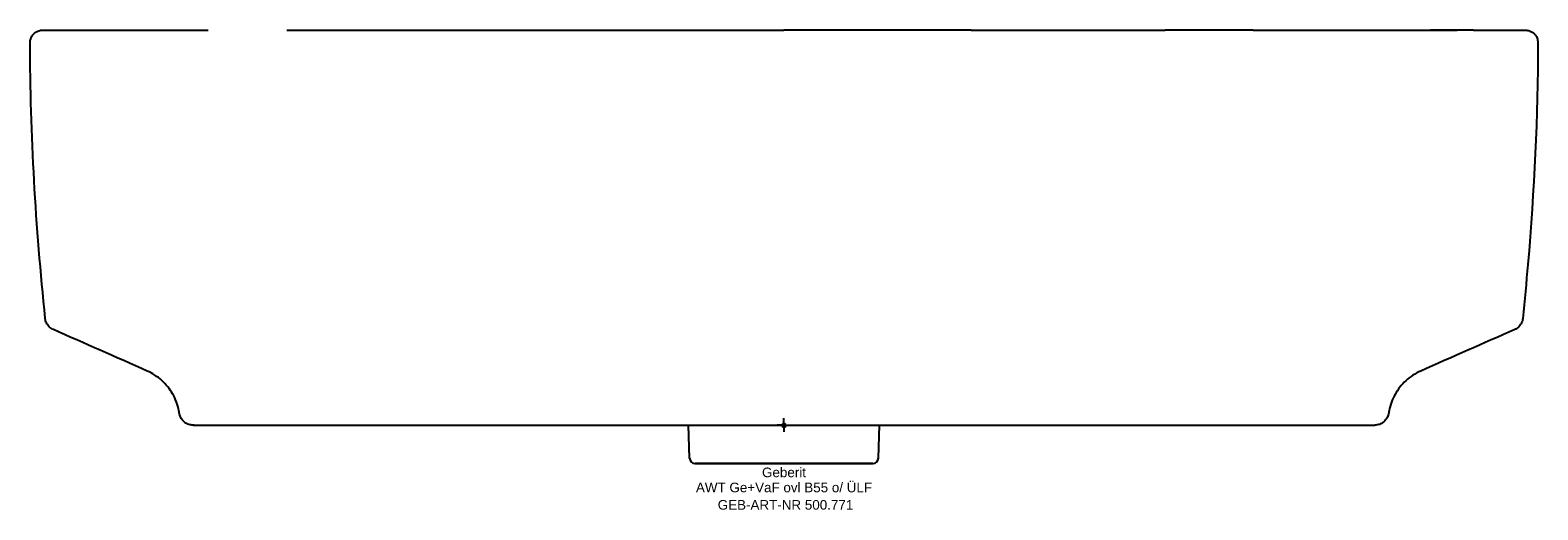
# Model space of a CAD drawing. Header units: millimetres. Extents: x -275 to 275, y -31 to 144.
import ezdxf
from ezdxf.enums import TextEntityAlignment as Align

# ---------------------------------------------------------------- set-up
doc = ezdxf.new("R2010")
doc.units = ezdxf.units.MM
doc.layers.get('0').update_dxf_attribs({"linetype": 'CONTINUOUS'})
for name, color, linetype, lineweight in [('Arbeitspunkt(DIN)', 7, 'CONTINUOUS', 25), ('GEB-ART-NR', 1, 'CONTINUOUS', 18), ('GEB-BEZUG', 2, 'CONTINUOUS', 25), ('GEB-TEXT', 5, 'CONTINUOUS', 18)]:
    doc.layers.add(name, color=color, linetype=linetype, lineweight=lineweight)
doc.layers.add('GEB-KONTUR-A', color=5, linetype='CONTINUOUS')
doc.styles.get("Standard").update_dxf_attribs({"font": 'arial.ttf'})

# ---------------------------------------------------------------- blocks, each defined once
blk = doc.blocks.new('Einfügepunkt')
at = {"layer": 'GEB-BEZUG'}
for p, q in [((-0.71, -0.71), (0.71, 0.71)), ((-0.71, 0.71), (0.71, -0.71))]:
    blk.add_line(p, q, dxfattribs=at)

msp = doc.modelspace()

# ---------------------------------------------------------------- linework, layer by layer
at = {"layer": 'Arbeitspunkt(DIN)', "ltscale": 25}
for q in [(-2.5, 0), (0, 2.5), (0, -2.5), (2.5, 0)]:
    msp.add_line((0, 0), q, dxfattribs=at)
at = {"layer": 'GEB-KONTUR-A', "ltscale": 25}
for p, q in [((-270.5, 144), (-249.16, 144)), ((-270.5, 144), (-210.06, 144)), ((-265.13, 144), (-249.16, 144)), ((-181.33, 144), (0, 144)), ((68.25, 144), (139.04, 144)), ((134.22, 144), (139.04, 144)), ((171.14, 144), (235.83, 144)), ((171.14, 144), (172.13, 144)), ((251.52, 144), (270.5, 144)), ((-220.5, 4.03), (-220.74, 5.29)), ((-215.11, 0), (-215.59, 0)), ((220.75, 5.29), (220.5, 4.03)), ((-34.45, -12.07), (-34.88, 0)), ((34.45, -12.07), (34.88, 0)), ((-32.45, -14), (32.46, -14)), ((0, -14), (-32.45, -14)), ((32.46, -14), (0, -14))]:
    msp.add_line(p, q, dxfattribs=at)
for centre, start, end in [((-32.45, -12), 182, 269.9994), ((32.46, -12), 270.0007, 358)]:
    msp.add_arc(centre, 2, start, end, dxfattribs=at)
for points, knots in [([(-275, 139.5), (-275, 139.96), (-274.92, 140.43), (-274.64, 141.32), (-274.42, 141.75), (-273.86, 142.53), (-273.5, 142.89), (-272.72, 143.44), (-272.3, 143.65), (-271.64, 143.86), (-271.42, 143.91), (-270.96, 143.98), (-270.73, 144), (-270.5, 144)], [0, 0, 0, 0, 0.1384152, 0.1384152, 0.2806324, 0.2806324, 0.4273024, 0.4273024, 0.5665711, 0.5665711, 0.6344524, 0.6344524, 0.7039457, 0.7039457, 0.7039457, 0.7039457]), ([(68.25, 144), (68.06, 144), (67.88, 144), (63.14, 144), (57.82, 144), (48.41, 144), (45.26, 144), (36.12, 144), (29.64, 144), (21.71, 144), (21.07, 144), (14.18, 144), (7.35, 144), (0, 144)], [0.8377209, 0.8377209, 0.8377209, 0.8377209, 0.8399964, 0.8399964, 0.8952467, 0.8952467, 0.9200111, 0.9200111, 0.9615471, 0.9615471, 0.9651293, 0.9651293, 1, 1, 1, 1]), ([(171.14, 144), (165.15, 144), (159.53, 144), (154.19, 144), (154.07, 144), (148.56, 144), (143.6, 144), (139.04, 144)], [0.50739116, 0.50739116, 0.50739116, 0.50739116, 0.53465541, 0.53465541, 0.53526232, 0.53526232, 0.56347576, 0.56347576, 0.56347576, 0.56347576]), ([(251.52, 144), (249.41, 144), (247.16, 144), (242.6, 144), (240.31, 144), (237.24, 144), (236.54, 144), (235.83, 144)], [0.38966001, 0.38966001, 0.38966001, 0.38966001, 0.40168959, 0.40168959, 0.4128537, 0.4128537, 0.41610425, 0.41610425, 0.41610425, 0.41610425]), ([(270.5, 144), (270.78, 144), (271.07, 143.97), (271.61, 143.87), (271.88, 143.79), (272.52, 143.54), (272.9, 143.33), (273.57, 142.82), (273.87, 142.51), (274.37, 141.83), (274.57, 141.46), (274.9, 140.57), (275, 140.03), (275, 139.5)], [0, 0, 0, 0, 0.0846974, 0.0846974, 0.1665546, 0.1665546, 0.2927774, 0.2927774, 0.4191013, 0.4191013, 0.5452891, 0.5452891, 0.7041195, 0.7041195, 0.7041195, 0.7041195]), ([(275, 139.5), (275, 112.49), (273.66, 85.47), (270.79, 52), (270.17, 45.44), (269.5, 38.89)], [0, 0, 0, 0, 8.102574, 8.102574, 10.077739, 10.077739, 10.077739, 10.077739]), ([(275, 139.5), (275, 139.5), (275, 139.5), (275, 139.5), (275, 139.5), (275, 139.5), (275, 139.5)], [0.5728585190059, 0.5728585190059, 0.5728585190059, 0.5728585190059, 0.5728589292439, 0.5728589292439, 0.5728589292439, 0.5728589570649, 0.5728589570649, 0.5728589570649, 0.5728589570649]), ([(-266.54, 34.83), (-267.04, 35.05), (-267.51, 35.35), (-268.3, 36.07), (-268.64, 36.5), (-269.15, 37.43), (-269.34, 37.94), (-269.46, 38.6), (-269.49, 38.75), (-269.5, 38.89)], [0, 0, 0, 0, 0.1626103, 0.1626103, 0.3219551, 0.3219551, 0.4811864, 0.4811864, 0.5245904, 0.5245904, 0.5245904, 0.5245904]), ([(269.5, 38.89), (269.45, 38.35), (269.3, 37.82), (268.86, 36.84), (268.55, 36.39), (267.83, 35.61), (267.4, 35.28), (266.81, 34.95), (266.68, 34.89), (266.55, 34.83)], [0.0000018, 0.0000018, 0.0000018, 0.0000018, 0.162228, 0.162228, 0.3214829, 0.3214829, 0.4808099, 0.4808099, 0.5242822, 0.5242822, 0.5242822, 0.5242822]), ([(-220.74, 5.29), (-221.16, 7.41), (-221.94, 9.48), (-224.07, 13.2), (-225.44, 14.89), (-228.58, 17.7), (-230.38, 18.86), (-232.29, 19.71)], [0, 0, 0, 0, 0.648249, 0.648249, 1.28515, 1.28515, 1.91185, 1.91185, 1.91185, 1.91185]), ([(232.29, 19.71), (230.32, 18.84), (228.46, 17.62), (225.3, 14.73), (223.95, 13.03), (221.89, 9.35), (221.15, 7.34), (220.75, 5.29)], [0, 0, 0, 0, 0.648236, 0.648236, 1.285136, 1.285136, 1.912337, 1.912337, 1.912337, 1.912337]), ([(-220.74, 5.29), (-220.74, 5.29), (-220.74, 5.29), (-220.74, 5.29), (-220.74, 5.29), (-220.74, 5.29), (-220.74, 5.29)], [0.476596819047, 0.476596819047, 0.476596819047, 0.476596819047, 0.476600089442, 0.476600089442, 0.476600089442, 0.476602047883, 0.476602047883, 0.476602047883, 0.476602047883]), ([(-215.59, 0), (-215.72, 0), (-215.84, 0), (-216.49, 0.05), (-217.02, 0.18), (-218, 0.59), (-218.47, 0.88), (-219.27, 1.57), (-219.62, 1.99), (-220.18, 2.93), (-220.39, 3.47), (-220.5, 4.03)], [0, 0, 0, 0, 0.0373468, 0.0373468, 0.1967228, 0.1967228, 0.3559895, 0.3559895, 0.5149853, 0.5149853, 0.6850326, 0.6850326, 0.6850326, 0.6850326]), ([(-215.59, 0), (-215.59, 0), (-215.59, 0), (-215.57, 0), (-215.51, 0), (-215.32, 0), (-215.19, 0), (-214.85, 0), (-214.64, 0), (-214.22, 0), (-214.02, 0), (-213.73, 0), (-213.65, 0), (-213.25, 0), (-212.91, 0), (-212.15, 0), (-211.74, 0), (-210.86, 0), (-210.39, 0), (-209.38, 0), (-208.85, 0), (-207.74, 0), (-207.15, 0), (-206.22, 0), (-205.91, 0), (-205.27, 0), (-204.95, 0), (-203.96, 0), (-203.27, 0), (-201.85, 0), (-201.11, 0), (-199.6, 0), (-198.81, 0), (-197.21, 0), (-196.38, 0), (-194.69, 0), (-193.82, 0), (-192.05, 0), (-191.14, 0), (-189.64, 0), (-189.05, 0), (-188.09, 0), (-187.72, 0), (-186.32, 0), (-185.27, 0), (-183.02, 0), (-181.82, 0), (-179.21, 0), (-177.79, 0), (-174.71, 0), (-173.04, 0), (-169.42, 0), (-167.46, 0), (-163.22, 0), (-160.92, 0), (-155.94, 0), (-153.24, 0), (-148.08, 0), (-145.65, 0), (-142.41, 0), (-141.65, 0), (-137.23, 0), (-133.45, 0), (-125.23, 0), (-120.75, 0), (-111.41, 0), (-106.55, 0), (-101.29, 0), (-101.02, 0), (-96.55, 0), (-92.25, 0), (-83.82, 0), (-79.72, 0), (-71.92, 0), (-68.24, 0), (-61.24, 0), (-57.92, 0), (-51.61, 0), (-48.62, 0), (-43.57, 0), (-41.54, 0), (-38.83, 0), (-38.16, 0), (-35.08, 0), (-32.64, 0), (-27.99, 0), (-25.79, 0), (-21.59, 0), (-19.59, 0), (-15.8, 0), (-14, 0), (-10.58, 0), (-8.95, 0), (-5.85, 0), (-4.37, 0), (-1.92, 0), (-0.96, 0), (0, 0)], [0.5002514, 0.5002514, 0.5002514, 0.5002514, 0.5022732, 0.5022732, 0.5117109, 0.5117109, 0.5211408, 0.5211408, 0.5305767, 0.5305767, 0.5375027, 0.5375027, 0.5400169, 0.5400169, 0.5494466, 0.5494466, 0.5588652, 0.5588652, 0.5682822, 0.5682822, 0.5776937, 0.5776937, 0.5870836, 0.5870836, 0.5918609, 0.5918609, 0.5964383, 0.5964383, 0.6057476, 0.6057476, 0.6150021, 0.6150021, 0.6242032, 0.6242032, 0.6333597, 0.6333597, 0.6424528, 0.6424528, 0.6514725, 0.6514725, 0.6570907, 0.6570907, 0.6605586, 0.6605586, 0.6700657, 0.6700657, 0.6804618, 0.6804618, 0.6921379, 0.6921379, 0.7052614, 0.7052614, 0.7198793, 0.7198793, 0.7361294, 0.7361294, 0.7542495, 0.7542495, 0.7698078, 0.7698078, 0.7745109, 0.7745109, 0.7971458, 0.7971458, 0.8224878, 0.8224878, 0.8484381, 0.8484381, 0.8498078, 0.8498078, 0.8715919, 0.8715919, 0.8914873, 0.8914873, 0.908699, 0.908699, 0.9237485, 0.9237485, 0.9369831, 0.9369831, 0.9458078, 0.9458078, 0.9486679, 0.9486679, 0.9590221, 0.9590221, 0.9682357, 0.9682357, 0.9764487, 0.9764487, 0.983766, 0.983766, 0.9903005, 0.9903005, 0.9962006, 0.9962006, 1, 1, 1, 1]), ([(0, 0), (0.96, 0), (1.92, 0), (4.36, 0), (5.84, 0), (8.94, 0), (10.57, 0), (13.99, 0), (15.79, 0), (19.58, 0), (21.58, 0), (25.78, 0), (27.98, 0), (32.62, 0), (35.06, 0), (40.11, 0), (42.72, 0), (45.41, 0), (45.5, 0), (48.59, 0), (51.58, 0), (57.89, 0), (61.2, 0), (68.2, 0), (71.88, 0), (79.67, 0), (83.77, 0), (92.45, 0), (97.02, 0), (103.11, 0), (104.66, 0), (109.55, 0), (112.86, 0), (120.68, 0), (125.16, 0), (133.4, 0), (137.18, 0), (142.97, 0), (145.04, 0), (148.21, 0), (149.34, 0), (153.21, 0), (155.91, 0), (160.9, 0), (163.2, 0), (167.45, 0), (169.41, 0), (173.03, 0), (174.71, 0), (177.79, 0), (179.2, 0), (181.81, 0), (183.02, 0), (185.26, 0), (186.31, 0), (188.32, 0), (189.28, 0), (191.14, 0), (192.05, 0), (193.62, 0), (194.29, 0), (195.15, 0), (195.34, 0), (196.38, 0), (197.21, 0), (198.81, 0), (199.59, 0), (201.11, 0), (201.85, 0), (203.27, 0), (203.96, 0), (205.29, 0), (205.92, 0), (207.15, 0), (207.74, 0), (208.43, 0), (208.56, 0), (209.1, 0), (209.5, 0), (210.39, 0), (210.86, 0), (211.74, 0), (212.15, 0), (212.91, 0), (213.25, 0), (213.88, 0), (214.16, 0), (214.64, 0), (214.85, 0), (215.19, 0), (215.32, 0), (215.51, 0), (215.57, 0), (215.59, 0), (215.59, 0), (215.59, 0), (215.59, 0)], [0, 0, 0, 0, 0.0050607, 0.0050607, 0.0128775, 0.0128775, 0.0214539, 0.0214539, 0.0309582, 0.0309582, 0.0415027, 0.0415027, 0.0531792, 0.0531792, 0.0661124, 0.0661124, 0.08, 0.08, 0.0804733, 0.0804733, 0.0964465, 0.0964465, 0.1142446, 0.1142446, 0.1341395, 0.1341395, 0.1565509, 0.1565509, 0.1818828, 0.1818828, 0.190592, 0.190592, 0.209375, 0.209375, 0.2353708, 0.2353708, 0.2579324, 0.2579324, 0.270592, 0.270592, 0.2776424, 0.2776424, 0.2949091, 0.2949091, 0.3101254, 0.3101254, 0.3236112, 0.3236112, 0.3355663, 0.3355663, 0.3460897, 0.3460897, 0.355375, 0.355375, 0.363801, 0.363801, 0.3717986, 0.3717986, 0.3796875, 0.3796875, 0.385792, 0.385792, 0.387593, 0.387593, 0.3955084, 0.3955084, 0.4034197, 0.4034197, 0.4113371, 0.4113371, 0.4192643, 0.4192643, 0.4271959, 0.4271959, 0.4351262, 0.4351262, 0.436992, 0.436992, 0.4430469, 0.4430469, 0.4509476, 0.4509476, 0.4588284, 0.4588284, 0.4667007, 0.4667007, 0.4745673, 0.4745673, 0.4824191, 0.4824191, 0.4902585, 0.4902585, 0.4981001, 0.498432, 0.498432, 0.4997814, 0.4997814, 0.4997814, 0.4997814]), ([(220.5, 4.03), (220.39, 3.5), (220.2, 2.98), (219.66, 2.05), (219.32, 1.63), (218.53, 0.92), (218.07, 0.63), (217.1, 0.2), (216.57, 0.07), (215.89, 0.01), (215.74, 0), (215.59, 0)], [0, 0, 0, 0, 0.1621994, 0.1621994, 0.3214933, 0.3214933, 0.4807356, 0.4807356, 0.6401312, 0.6401312, 0.6850853, 0.6850853, 0.6850853, 0.6850853]), ([(220.75, 5.29), (220.75, 5.29), (220.75, 5.29), (220.75, 5.29), (220.75, 5.29), (220.75, 5.29), (220.75, 5.29)], [0.46471920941, 0.46471920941, 0.46471920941, 0.46471920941, 0.46472617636, 0.46472617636, 0.46472617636, 0.46473034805, 0.46473034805, 0.46473034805, 0.46473034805])]:
    msp.add_open_spline(points, degree=3, knots=knots, dxfattribs=at)
for points in [[(235.83, 144), (239.29, 144), (242.54, 144), (245.56, 144)], [(-269.5, 38.89), (-272.93, 72.3), (-275, 105.91), (-275, 139.5)], [(-232.29, 19.71), (-243.71, 24.75), (-255.12, 29.79), (-266.54, 34.83)], [(266.55, 34.83), (255.13, 29.79), (243.71, 24.75), (232.29, 19.71)], [(266.55, 34.83), (266.55, 34.83), (266.55, 34.83), (266.55, 34.83)]]:
    msp.add_open_spline(points, degree=3, dxfattribs=at)

# ---------------------------------------------------------------- block references
at = {"ltscale": 25}
msp.add_blockref('Einfügepunkt', (0, 0), dxfattribs=at)

# ---------------------------------------------------------------- texts
at = {"layer": 'GEB-ART-NR'}
msp.add_text('GEB-ART-NR 500.771', height=3.5, dxfattribs=at).set_placement((0.55, -30.84), align=Align.CENTER)
at = {"layer": 'GEB-TEXT'}
for s, p in [('Geberit', (0, -19)), ('AWT Ge+VaF ovl B55 o/ ÜLF', (0, -24.5))]:
    msp.add_text(s, height=3.5, dxfattribs=at).set_placement(p, align=Align.CENTER)

doc.saveas('drawing.dxf')
